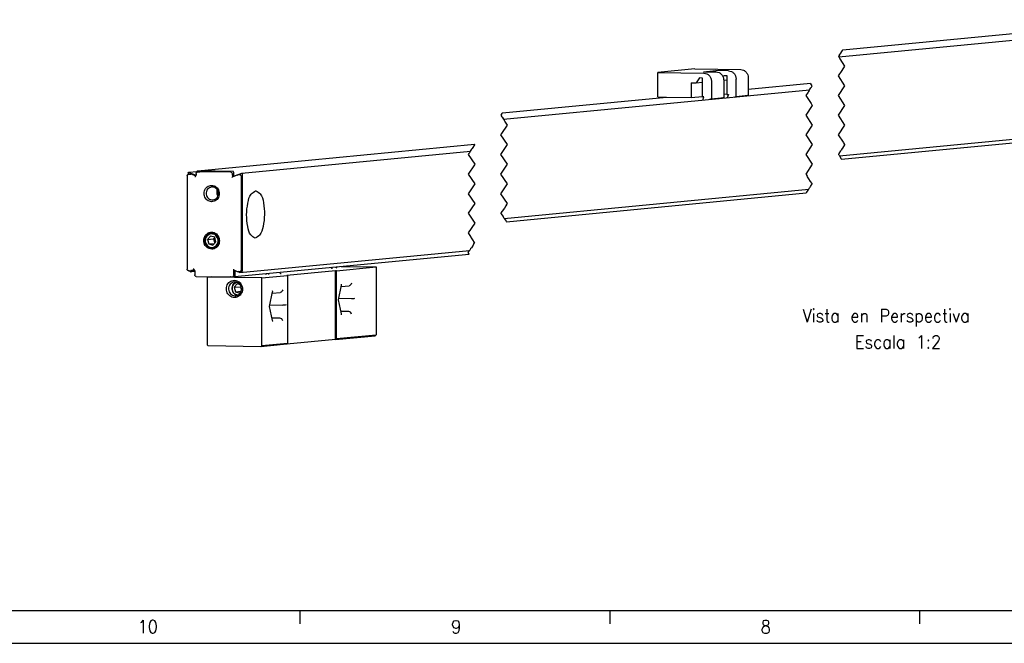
# Model space of a CAD drawing. Header units: inches. Extents: x -1131 to 977, y -1236 to -816.
# Tile 2 of 11: x -1013 to -862, y -1236 to -1141. Entities that reach past the tile are written whole.
import ezdxf

# ---------------------------------------------------------------- set-up
doc = ezdxf.new("R2010")
doc.units = ezdxf.units.IN
doc.linetypes.add('DOT_CENTER', pattern=[14, 12, -1, 0, -1])
doc.layers.add('1', color=7, linetype='Continuous')
doc.styles.add('CONVERTER_11', font='txt.shx', dxfattribs={"width": 0.9})

# ---------------------------------------------------------------- blocks, each defined once
blk = doc.blocks.new('CABEZA_S__5', base_point=(-1968.03, -2381.33))
at = {"color": 7, "linetype": 'Continuous'}
for p, q in [((-1950.12, -2359.14), (-1950.21, -2359.14)), ((-1928.79, -2358.05), (-1943.62, -2359.48)), ((-1928.79, -2379.14), (-1928.79, -2358.05)), ((-1928.45, -2358.05), (-1928.79, -2358.05)), ((-1928.45, -2358.05), (-1916.36, -2356.89)), ((-1928.45, -2378.83), (-1928.45, -2358.05)), ((-1927, -2356.72), (-1916.36, -2356.89)), ((-1916.36, -2356.89), (-1916.36, -2377.67)), ((-1966.86, -2359.88), (-1968.03, -2359.99)), ((-1968.03, -2359.99), (-1968.03, -2380.77)), ((-1951.36, -2360.26), (-1968.03, -2359.99)), ((-1958.83, -2362.11), (-1959.75, -2363.14)), ((-1957.89, -2362.37), (-1958.83, -2362.11)), ((-1951.36, -2360.26), (-1943.41, -2359.49)), ((-1951.36, -2381.04), (-1951.36, -2360.26)), ((-1943.62, -2359.48), (-1943.41, -2359.49)), ((-1943.41, -2359.49), (-1943.41, -2380.27)), ((-1959.75, -2363.14), (-1957.87, -2362.96)), ((-1959.75, -2363.14), (-1959.38, -2364.53)), ((-1959.38, -2364.53), (-1957.63, -2364.36)), ((-1959.38, -2364.53), (-1958.08, -2364.89)), ((-1958.08, -2364.89), (-1957.65, -2364.42)), ((-1957.69, -2362.75), (-1957.87, -2362.96)), ((-1957.87, -2362.96), (-1957.56, -2364.1)), ((-1948.96, -2369.01), (-1948, -2364.53)), ((-1948.08, -2364.91), (-1945.71, -2364.68)), ((-1927.88, -2366.98), (-1926.93, -2362.51)), ((-1927.01, -2362.88), (-1924.63, -2362.66)), ((-1959.51, -2365.75), (-1959.3, -2365.74)), ((-1926.93, -2371.26), (-1927.88, -2366.98)), ((-1927.77, -2366.46), (-1923.85, -2366.52)), ((-1948.01, -2373.29), (-1948.96, -2369.01)), ((-1948.84, -2368.49), (-1944.92, -2368.55)), ((-1924.7, -2370.55), (-1927.1, -2370.51)), ((-1945.78, -2372.58), (-1948.17, -2372.54)), ((-1943.41, -2380.27), (-1951.36, -2381.04)), ((-1928.79, -2379.14), (-1943.62, -2380.56)), ((-1943.62, -2380.56), (-1943.41, -2380.27)), ((-1928.79, -2379.14), (-1916.63, -2377.97)), ((-1928.45, -2378.83), (-1928.79, -2379.14)), ((-1928.45, -2378.83), (-1916.36, -2377.67)), ((-1916.63, -2377.97), (-1916.36, -2377.67)), ((-1967.76, -2381.08), (-1968.03, -2380.77)), ((-1951.64, -2381.33), (-1967.76, -2381.08)), ((-1943.62, -2380.56), (-1951.64, -2381.33)), ((-1951.36, -2381.04), (-1951.64, -2381.33))]:
    blk.add_line(p, q, dxfattribs=at)
for centre, radius, start, end in [((-1950.2, -2358.66), 0.484, 279.2182, 328.5648), ((-1928.33, -2356.67), 0.493, 223.8908, 262.025), ((-1927.63, -2362.36), 0.716, 348.6219, 13.171), ((-1948.7, -2364.39), 0.716, 348.6219, 13.171), ((-1927.7, -2371.42), 0.782, 347.3821, 11.9308), ((-1948.77, -2373.45), 0.782, 347.3821, 11.9308)]:
    blk.add_arc(centre, radius, start, end, dxfattribs=at)
for points, knots in [([(-1949.04, -2359.16), (-1949.12, -2359.14), (-1949.29, -2359.1), (-1949.38, -2358.95), (-1949.42, -2358.88)], [0, 0, 0, 0, 0.2401853, 0.4934359, 0.4934359, 0.4934359, 0.4934359]), ([(-1945.85, -2358.53), (-1945.81, -2358.64), (-1945.73, -2358.86), (-1945.52, -2358.91), (-1945.41, -2358.94)], [0, 0, 0, 0, 0.3264096, 0.6344592, 0.6344592, 0.6344592, 0.6344592]), ([(-1929.68, -2357.43), (-1929.8, -2357.4), (-1930.03, -2357.35), (-1930.11, -2357.13), (-1930.16, -2357.02)], [0, 0, 0, 0, 0.3276622, 0.6588236, 0.6588236, 0.6588236, 0.6588236]), ([(-1928.77, -2356.89), (-1928.76, -2356.91), (-1928.73, -2356.96), (-1928.7, -2356.99), (-1928.68, -2357.01)], [0, 0, 0, 0, 0.076137, 0.1518703, 0.1518703, 0.1518703, 0.1518703]), ([(-1928.39, -2357.16), (-1928.38, -2357.16), (-1928.36, -2357.17), (-1928.34, -2357.17), (-1928.33, -2357.17)], [0, 0, 0, 0, 0.03254607, 0.06514671, 0.06514671, 0.06514671, 0.06514671]), ([(-1959.7, -2360.97), (-1960.21, -2361.07), (-1961.27, -2361.28), (-1962.19, -2362.75), (-1962.19, -2364.43), (-1961.27, -2365.86), (-1959.7, -2366.46), (-1958.12, -2365.91), (-1957.2, -2364.5), (-1957.2, -2362.82), (-1958.12, -2361.33), (-1959.18, -2361.09), (-1959.7, -2360.97)], [0, 0, 0, 0, 1.521696, 3.106293, 4.742791, 6.3509, 7.887743, 9.409431, 10.994047, 12.630541, 14.238634, 15.775491, 15.775491, 15.775491, 15.775491]), ([(-1959.71, -2361.46), (-1960.2, -2361.64), (-1961.21, -2362.02), (-1961.68, -2363.69), (-1961.05, -2365.32), (-1960.01, -2365.61), (-1959.51, -2365.75)], [0, 0, 0, 0, 1.492351, 3.066108, 4.648061, 6.149945, 6.149945, 6.149945, 6.149945]), ([(-1959.17, -2361.49), (-1959.54, -2361.74), (-1960.29, -2362.26), (-1960.55, -2363.7), (-1960.02, -2365.07), (-1959.18, -2365.43), (-1958.77, -2365.61)], [0, 0, 0, 0, 1.288472, 2.66092, 4.033369, 5.32184, 5.32184, 5.32184, 5.32184]), ([(-1958.7, -2365.58), (-1959.06, -2365.45), (-1959.81, -2365.18), (-1960.49, -2363.98), (-1960.4, -2362.39), (-1959.52, -2361.8), (-1959.09, -2361.51)], [0, 0, 0, 0, 1.121514, 2.321287, 3.878046, 5.356092, 5.356092, 5.356092, 5.356092]), ([(-1959.3, -2365.74), (-1958.79, -2365.55), (-1957.75, -2365.15), (-1957.33, -2363.39), (-1958.08, -2361.75), (-1959.18, -2361.56), (-1959.71, -2361.46)], [0, 0, 0, 0, 1.541754, 3.169798, 4.797842, 6.339595, 6.339595, 6.339595, 6.339595]), ([(-1923.85, -2361.9), (-1923.92, -2362.1), (-1924.07, -2362.47), (-1924.45, -2362.59), (-1924.63, -2362.66)], [0, 0, 0, 0, 0.585107, 1.137951, 1.137951, 1.137951, 1.137951]), ([(-1944.92, -2363.93), (-1945, -2364.12), (-1945.14, -2364.5), (-1945.52, -2364.62), (-1945.71, -2364.68)], [0, 0, 0, 0, 0.585107, 1.137951, 1.137951, 1.137951, 1.137951]), ([(-1927.95, -2367), (-1927.94, -2366.99), (-1927.91, -2366.99), (-1927.89, -2366.98), (-1927.88, -2366.98)], [0, 0, 0, 0, 0.04196588, 0.07409619, 0.07409619, 0.07409619, 0.07409619]), ([(-1923.85, -2366.52), (-1923.65, -2366.52), (-1923.31, -2366.53), (-1922.97, -2366.51), (-1922.83, -2366.5)], [0, 0, 0, 0, 0.586752, 1.0212, 1.0212, 1.0212, 1.0212]), ([(-1949.03, -2369.02), (-1949.01, -2369.02), (-1948.99, -2369.02), (-1948.97, -2369.01), (-1948.96, -2369.01)], [0, 0, 0, 0, 0.04196588, 0.07409619, 0.07409619, 0.07409619, 0.07409619]), ([(-1943.9, -2368.53), (-1944.05, -2368.54), (-1944.39, -2368.56), (-1944.73, -2368.55), (-1944.92, -2368.55)], [0, 0, 0, 0, 0.434449, 1.0212, 1.0212, 1.0212, 1.0212]), ([(-1923.85, -2371.3), (-1923.93, -2371.1), (-1924.1, -2370.71), (-1924.51, -2370.6), (-1924.7, -2370.55)], [0, 0, 0, 0, 0.611635, 1.19487, 1.19487, 1.19487, 1.19487]), ([(-1944.92, -2373.33), (-1945.01, -2373.13), (-1945.17, -2372.74), (-1945.58, -2372.63), (-1945.78, -2372.58)], [0, 0, 0, 0, 0.611635, 1.19487, 1.19487, 1.19487, 1.19487])]:
    blk.add_open_spline(points, degree=3, knots=knots, dxfattribs=at)
blk = doc.blocks.new('SOPORTE_INTERMEDIO_S__6', base_point=(-1830.12, -2305.89))
at = {"color": 7, "linetype": 'Continuous'}
for p, q in [((-1818.83, -2296.32), (-1830.12, -2297.41)), ((-1830.12, -2304.9), (-1830.12, -2297.41)), ((-1830.12, -2297.41), (-1816.04, -2297.63)), ((-1818.83, -2296.32), (-1804.75, -2296.55)), ((-1816.17, -2297.21), (-1812.41, -2296.85)), ((-1816.17, -2297.21), (-1812.28, -2297.27)), ((-1812.41, -2297.27), (-1812.41, -2296.85)), ((-1808.52, -2296.91), (-1812.41, -2296.85)), ((-1810.16, -2298.79), (-1809.91, -2298.39)), ((-1809.91, -2298.39), (-1808.98, -2298.4)), ((-1808.98, -2298.4), (-1808.98, -2304.2)), ((-1819.93, -2300.57), (-1819.93, -2305.07)), ((-1819.93, -2300.57), (-1818.36, -2300.6)), ((-1817.43, -2299.11), (-1818.36, -2300.6)), ((-1818.36, -2300.6), (-1816.51, -2300.42)), ((-1816.51, -2299.13), (-1817.43, -2299.11)), ((-1816.51, -2304.92), (-1816.51, -2299.13)), ((-1813.73, -2300.17), (-1813.73, -2305.47)), ((-1809.96, -2299.79), (-1808.98, -2299.69)), ((-1809.96, -2299.81), (-1809.96, -2305.11)), ((-1806.2, -2304.75), (-1806.2, -2299.44)), ((-1802.44, -2299.08), (-1802.44, -2304.39)), ((-1830.12, -2304.9), (-1827.45, -2304.95)), ((-1827.45, -2304.95), (-1819.93, -2305.07)), ((-1819.93, -2305.07), (-1816.51, -2304.74)), ((-1816.07, -2304.93), (-1816.51, -2304.92)), ((-1816.39, -2305.89), (-1816.04, -2304.93)), ((-1816.04, -2304.93), (-1816.07, -2304.93)), ((-1809.96, -2304.11), (-1808.98, -2304.01)), ((-1808.98, -2304.2), (-1808.54, -2304.2)), ((-1808.52, -2304.2), (-1808.87, -2305.17)), ((-1808.54, -2304.2), (-1808.52, -2304.2)), ((-1806.78, -2304.97), (-1806.2, -2304.75)), ((-1806.2, -2304.75), (-1802.44, -2304.39)), ((-1802.44, -2304.39), (-1803.02, -2304.61)), ((-1813.73, -2305.47), (-1814.31, -2305.69)), ((-1813.73, -2305.47), (-1809.96, -2305.11)), ((-1809.96, -2305.11), (-1810.55, -2305.33))]:
    blk.add_line(p, q, dxfattribs=at)
for points in [[(-1816.04, -2297.63), (-1815.74, -2297.68), (-1815.12, -2297.77), (-1814.36, -2298.36), (-1813.83, -2299.19), (-1813.76, -2299.84), (-1813.73, -2300.17)], [(-1812.28, -2297.27), (-1811.97, -2297.32), (-1811.36, -2297.4), (-1810.59, -2298), (-1810.07, -2298.83), (-1810, -2299.48), (-1809.96, -2299.81)], [(-1808.52, -2296.91), (-1808.21, -2296.95), (-1807.59, -2297.04), (-1806.83, -2297.64), (-1806.3, -2298.47), (-1806.23, -2299.12), (-1806.2, -2299.44)], [(-1804.75, -2296.55), (-1804.45, -2296.59), (-1803.83, -2296.68), (-1803.07, -2297.28), (-1802.54, -2298.11), (-1802.47, -2298.76), (-1802.44, -2299.08)]]:
    blk.add_open_spline(points, degree=3, knots=[0, 0, 0, 0, 0.909594, 1.842841, 2.802991, 3.777843, 3.777843, 3.777843, 3.777843], dxfattribs=at)
blk = doc.blocks.new('PERFIL_S__7', base_point=(-1974.17, -2359.97))
at = {"color": 7, "linetype": 'Continuous'}
for p, q in [((-1774.77, -2292.65), (-1664.18, -2282)), ((-1773.55, -2290.52), (-1677.7, -2281.29)), ((-1802.44, -2302.54), (-1783.4, -2300.71)), ((-1877.69, -2309.78), (-1827.45, -2304.95)), ((-1877.33, -2311.76), (-1783.7, -2302.75)), ((-1774.56, -2322.96), (-1664.8, -2312.39)), ((-1773.88, -2323.98), (-1666.49, -2313.65)), ((-1970.9, -2327.51), (-1886.26, -2319.37)), ((-1957.39, -2328.22), (-1887.5, -2321.5)), ((-1974.17, -2329.06), (-1974.17, -2357.57)), ((-1973.87, -2328.16), (-1973.87, -2328.6)), ((-1973.74, -2328.57), (-1973.08, -2328.5)), ((-1973.7, -2327.96), (-1971.09, -2327.71)), ((-1973.7, -2327.96), (-1973.62, -2327.98)), ((-1973.62, -2327.98), (-1971.4, -2328.88)), ((-1971.51, -2329.1), (-1972.87, -2328.53)), ((-1971.39, -2328.33), (-1971.39, -2328.77)), ((-1971.09, -2327.87), (-1971.09, -2327.71)), ((-1970.96, -2327.84), (-1970.3, -2327.78)), ((-1970.92, -2327.52), (-1970.9, -2327.51)), ((-1960.16, -2327.69), (-1970.9, -2327.51)), ((-1970.3, -2327.78), (-1970.25, -2327.77)), ((-1960.8, -2327.92), (-1970.25, -2327.77)), ((-1958.85, -2328.83), (-1960.39, -2329.41)), ((-1960.34, -2328.87), (-1960.34, -2328.43)), ((-1959.97, -2327.89), (-1959.97, -2328.9)), ((-1959.72, -2329.09), (-1957.44, -2328.23)), ((-1958.85, -2328.83), (-1958.73, -2328.8)), ((-1958.07, -2328.74), (-1958.73, -2328.8)), ((-1957.44, -2328.23), (-1957.39, -2328.22)), ((-1957.19, -2358.01), (-1957.19, -2328.43)), ((-1960.49, -2329.44), (-1960.39, -2329.41)), ((-1959.72, -2329.09), (-1959.77, -2329.1)), ((-1957.56, -2357.75), (-1957.56, -2329.25)), ((-1953.24, -2333.6), (-1953.12, -2333.59)), ((-1877.12, -2342.07), (-1783.93, -2333.1)), ((-1876.44, -2343.09), (-1784.71, -2334.26)), ((-1967.03, -2347.46), (-1967.96, -2348.49)), ((-1967.96, -2348.49), (-1966.07, -2348.31)), ((-1967.96, -2348.49), (-1967.58, -2349.88)), ((-1967.58, -2349.88), (-1965.8, -2349.71)), ((-1967.58, -2349.88), (-1966.28, -2350.24)), ((-1965.73, -2347.83), (-1967.03, -2347.46)), ((-1966.28, -2350.24), (-1965.36, -2349.22)), ((-1965.71, -2347.9), (-1966.07, -2348.31)), ((-1966.07, -2348.31), (-1965.72, -2349.62)), ((-1965.36, -2349.22), (-1965.73, -2347.83)), ((-1959.71, -2359.87), (-1887.87, -2352.95)), ((-1958.02, -2358.61), (-1887.74, -2351.85)), ((-1973.64, -2358.07), (-1972.99, -2358.01)), ((-1973.11, -2358.35), (-1973.55, -2358.06)), ((-1971.86, -2358.26), (-1973, -2358.37)), ((-1973, -2358.37), (-1972.94, -2358.36)), ((-1972.86, -2357.98), (-1972.99, -2358.01)), ((-1971.91, -2357.86), (-1972.94, -2358.36)), ((-1972.86, -2357.98), (-1972.07, -2357.65)), ((-1971.86, -2358.08), (-1971.86, -2359.3)), ((-1959.92, -2357.8), (-1958.87, -2358.27)), ((-1959.88, -2359.42), (-1959.88, -2358.19)), ((-1959.55, -2358.17), (-1959.55, -2359.67)), ((-1958.12, -2358.59), (-1958.66, -2358.31)), ((-1958.64, -2358.31), (-1957.98, -2358.25)), ((-1958.02, -2358.61), (-1958.12, -2358.59)), ((-1957.95, -2358.59), (-1958.02, -2358.61)), ((-1957.28, -2358.18), (-1957.95, -2358.59)), ((-1971.38, -2359.81), (-1961, -2359.97)), ((-1960.95, -2359.97), (-1961, -2359.97)), ((-1960.95, -2359.97), (-1960.29, -2359.91)), ((-1959.73, -2359.87), (-1960.14, -2359.86)), ((-1959.71, -2359.87), (-1959.73, -2359.87))]:
    blk.add_line(p, q, dxfattribs=at)
at = {"color": 2, "linetype": 'DOT_CENTER'}
for p, q in [((-1774.56, -2292.04), (-1774.87, -2292.5)), ((-1774.87, -2292.5), (-1774.77, -2292.65)), ((-1774.77, -2292.65), (-1774.63, -2292.86)), ((-1774.63, -2292.86), (-1774.5, -2293.05)), ((-1774.53, -2291.99), (-1774.56, -2292.04)), ((-1774.53, -2291.99), (-1774.51, -2291.97)), ((-1774.41, -2291.81), (-1774.51, -2291.97)), ((-1773.69, -2290.74), (-1774.41, -2291.81)), ((-1773.69, -2290.74), (-1773.68, -2290.71)), ((-1773.68, -2290.71), (-1773.55, -2290.52)), ((-1774.36, -2293.26), (-1774.5, -2293.05)), ((-1772.87, -2295.5), (-1774.36, -2293.26)), ((-1773.74, -2296.8), (-1772.87, -2295.5)), ((-1774.87, -2298.5), (-1773.74, -2296.8)), ((-1772.87, -2301.5), (-1774.87, -2298.5)), ((-1783.4, -2300.71), (-1783.28, -2300.88)), ((-1783.28, -2300.88), (-1783.27, -2300.9)), ((-1782.87, -2301.5), (-1783.27, -2300.9)), ((-1783.23, -2302.05), (-1783.13, -2301.89)), ((-1783.13, -2301.89), (-1782.87, -2301.5)), ((-1774.87, -2304.5), (-1772.87, -2301.5)), ((-1784.16, -2303.44), (-1784.87, -2304.5)), ((-1784.87, -2304.5), (-1783.23, -2306.96)), ((-1784.01, -2303.21), (-1784.16, -2303.44)), ((-1783.86, -2302.98), (-1784.01, -2303.21)), ((-1783.86, -2302.98), (-1783.7, -2302.75)), ((-1783.7, -2302.75), (-1783.28, -2302.12)), ((-1783.28, -2302.12), (-1783.25, -2302.07)), ((-1783.25, -2302.07), (-1783.23, -2302.05)), ((-1772.87, -2307.5), (-1774.87, -2304.5)), ((-1782.87, -2307.5), (-1784.87, -2310.5)), ((-1783.23, -2306.96), (-1782.87, -2307.5)), ((-1774.87, -2310.5), (-1772.87, -2307.5)), ((-1877.84, -2310), (-1878.17, -2310.5)), ((-1878.17, -2310.5), (-1877.84, -2311)), ((-1877.84, -2310), (-1877.82, -2309.98)), ((-1877.84, -2311), (-1877.74, -2311.14)), ((-1877.82, -2309.98), (-1877.69, -2309.78)), ((-1784.87, -2310.5), (-1782.87, -2313.5)), ((-1772.87, -2313.5), (-1774.87, -2310.5)), ((-1877.88, -2316.07), (-1876.17, -2313.5)), ((-1877.74, -2311.14), (-1877.73, -2311.16)), ((-1877.73, -2311.16), (-1877.7, -2311.21)), ((-1877.7, -2311.21), (-1877.33, -2311.76)), ((-1877.33, -2311.76), (-1877.19, -2311.97)), ((-1877.06, -2312.16), (-1877.19, -2311.97)), ((-1876.92, -2312.37), (-1877.06, -2312.16)), ((-1876.17, -2313.5), (-1876.92, -2312.37)), ((-1782.87, -2313.5), (-1784.87, -2316.5)), ((-1774.87, -2316.5), (-1772.87, -2313.5)), ((-1878.17, -2316.5), (-1877.88, -2316.07)), ((-1876.17, -2319.5), (-1878.17, -2316.5)), ((-1784.87, -2316.5), (-1782.87, -2319.5)), ((-1773.35, -2318.78), (-1774.87, -2316.5)), ((-1886.21, -2319.56), (-1886.93, -2320.64)), ((-1886.26, -2319.37), (-1886.17, -2319.5)), ((-1886.2, -2319.54), (-1886.21, -2319.56)), ((-1886.17, -2319.5), (-1886.2, -2319.54)), ((-1878.17, -2322.5), (-1876.17, -2319.5)), ((-1782.87, -2319.5), (-1784.87, -2322.5)), ((-1773.57, -2320.56), (-1772.94, -2319.61)), ((-1773.21, -2318.99), (-1773.35, -2318.78)), ((-1772.87, -2319.5), (-1773.21, -2318.99)), ((-1772.94, -2319.61), (-1772.87, -2319.5)), ((-1887.97, -2322.19), (-1888.17, -2322.5)), ((-1888.17, -2322.5), (-1886.17, -2325.5)), ((-1887.81, -2321.96), (-1887.97, -2322.19)), ((-1887.66, -2321.73), (-1887.81, -2321.96)), ((-1887.66, -2321.73), (-1887.5, -2321.5)), ((-1887.5, -2321.5), (-1887.09, -2320.87)), ((-1887.09, -2320.87), (-1887.05, -2320.82)), ((-1887.05, -2320.82), (-1887.03, -2320.79)), ((-1887.03, -2320.79), (-1886.93, -2320.64)), ((-1876.17, -2325.5), (-1878.17, -2322.5)), ((-1784.87, -2322.5), (-1782.87, -2325.5)), ((-1774.84, -2322.46), (-1774.87, -2322.5)), ((-1774.87, -2322.5), (-1774.79, -2322.62)), ((-1774.79, -2322.39), (-1774.84, -2322.46)), ((-1774.79, -2322.39), (-1774.66, -2322.19)), ((-1774.79, -2322.62), (-1774.77, -2322.65)), ((-1774.77, -2322.65), (-1774.69, -2322.76)), ((-1774.69, -2322.76), (-1774.58, -2322.93)), ((-1774.66, -2322.19), (-1774.12, -2321.37)), ((-1774.58, -2322.93), (-1774.58, -2322.94)), ((-1774.58, -2322.94), (-1774.56, -2322.96)), ((-1774.56, -2322.96), (-1773.99, -2323.81)), ((-1774.12, -2321.37), (-1774.01, -2321.22)), ((-1773.68, -2320.72), (-1774.01, -2321.22)), ((-1773.68, -2320.72), (-1773.57, -2320.56)), ((-1886.26, -2325.63), (-1888.17, -2328.5)), ((-1886.17, -2325.5), (-1886.26, -2325.63)), ((-1878.17, -2328.5), (-1876.17, -2325.5)), ((-1782.87, -2325.5), (-1784.87, -2328.5)), ((-1773.99, -2323.81), (-1773.88, -2323.98)), ((-1888.17, -2328.5), (-1886.17, -2331.5)), ((-1876.17, -2331.5), (-1878.17, -2328.5)), ((-1784.87, -2328.5), (-1784.48, -2329.09)), ((-1886.17, -2331.5), (-1888.17, -2334.5)), ((-1878.17, -2334.5), (-1876.17, -2331.5)), ((-1784.34, -2329.3), (-1784.48, -2329.09)), ((-1783.93, -2329.91), (-1784.34, -2329.3)), ((-1783.37, -2330.74), (-1783.93, -2329.91)), ((-1783.38, -2332.27), (-1782.87, -2331.5)), ((-1783.37, -2330.74), (-1783.28, -2330.88)), ((-1783.28, -2330.88), (-1783.27, -2330.89)), ((-1782.99, -2331.32), (-1783.27, -2330.89)), ((-1782.99, -2331.32), (-1782.9, -2331.46)), ((-1782.87, -2331.5), (-1782.9, -2331.46)), ((-1888.17, -2334.5), (-1886.17, -2337.5)), ((-1876.17, -2337.5), (-1878.17, -2334.5)), ((-1784.71, -2334.26), (-1784.58, -2334.07)), ((-1784.58, -2334.07), (-1783.93, -2333.1)), ((-1783.93, -2333.1), (-1783.92, -2333.08)), ((-1783.92, -2333.08), (-1783.91, -2333.07)), ((-1783.91, -2333.07), (-1783.79, -2332.88)), ((-1783.79, -2332.88), (-1783.7, -2332.75)), ((-1783.7, -2332.75), (-1783.68, -2332.71)), ((-1783.68, -2332.71), (-1783.56, -2332.54)), ((-1783.56, -2332.54), (-1783.51, -2332.47)), ((-1783.51, -2332.47), (-1783.38, -2332.27)), ((-1886.17, -2337.5), (-1888.17, -2340.5)), ((-1876.47, -2337.94), (-1876.62, -2338.18)), ((-1876.47, -2337.94), (-1876.17, -2337.5)), ((-1888.17, -2340.5), (-1886.17, -2343.5)), ((-1878.17, -2340.5), (-1878.16, -2340.48)), ((-1878.09, -2340.62), (-1878.17, -2340.5)), ((-1877.83, -2339.99), (-1878.16, -2340.48)), ((-1878.09, -2340.62), (-1877.61, -2341.34)), ((-1877.83, -2339.99), (-1877.82, -2339.98)), ((-1877.82, -2339.98), (-1877.72, -2339.82)), ((-1877.09, -2338.88), (-1877.72, -2339.82)), ((-1876.62, -2338.18), (-1877.09, -2338.88)), ((-1886.17, -2343.5), (-1888.17, -2346.5)), ((-1877.61, -2341.34), (-1877.5, -2341.51)), ((-1877.5, -2341.51), (-1877.45, -2341.58)), ((-1877.45, -2341.58), (-1877.35, -2341.73)), ((-1877.35, -2341.73), (-1877.33, -2341.76)), ((-1877.33, -2341.76), (-1877.25, -2341.87)), ((-1877.25, -2341.87), (-1877.14, -2342.04)), ((-1877.14, -2342.04), (-1877.14, -2342.05)), ((-1877.14, -2342.05), (-1877.12, -2342.07)), ((-1877.12, -2342.07), (-1876.55, -2342.92)), ((-1876.55, -2342.92), (-1876.44, -2343.09)), ((-1888.17, -2346.5), (-1887.34, -2347.75)), ((-1887.34, -2347.75), (-1887.2, -2347.96)), ((-1886.79, -2348.57), (-1887.2, -2347.96)), ((-1886.24, -2349.4), (-1886.79, -2348.57)), ((-1886.53, -2350.04), (-1886.64, -2350.2)), ((-1886.53, -2350.04), (-1886.2, -2349.54)), ((-1886.24, -2349.4), (-1886.17, -2349.5)), ((-1886.17, -2349.5), (-1886.2, -2349.54)), ((-1888.17, -2352.5), (-1887.74, -2351.85)), ((-1887.98, -2352.78), (-1888.17, -2352.5)), ((-1887.87, -2352.95), (-1887.98, -2352.78)), ((-1887.74, -2351.85), (-1887.72, -2351.83)), ((-1887.72, -2351.83), (-1887.71, -2351.82)), ((-1887.71, -2351.82), (-1887.59, -2351.63)), ((-1887.59, -2351.63), (-1887.5, -2351.5)), ((-1887.5, -2351.5), (-1887.48, -2351.46)), ((-1887.48, -2351.46), (-1887.36, -2351.29)), ((-1887.36, -2351.29), (-1887.31, -2351.21)), ((-1887.19, -2351.02), (-1887.31, -2351.21)), ((-1886.64, -2350.2), (-1887.19, -2351.02))]:
    blk.add_line(p, q, dxfattribs=at)
at = {"color": 7, "linetype": 'Continuous'}
for centre, radius, start, end in [((-1973.04, -2328.94), 0.436, 67.5278, 95.3852), ((-1973.01, -2358.2), 0.177, 237.1625, 275.2223), ((-1960.08, -2358.17), 0.405, 65.6838, 95.2807), ((-1958.68, -2357.84), 0.468, 245.8387, 275.4352), ((-1957.39, -2358.01), 0.199, 302.2501, 1.0205), ((-1960.33, -2359.47), 0.433, 275.5495, 296.9128)]:
    blk.add_arc(centre, radius, start, end, dxfattribs=at)
for points, knots in [([(-1974.17, -2329.06), (-1974.17, -2329), (-1974.16, -2328.89), (-1974.06, -2328.73), (-1973.92, -2328.61), (-1973.8, -2328.58), (-1973.74, -2328.57)], [0, 0, 0, 0, 0.1745098, 0.3473625, 0.5330901, 0.71697, 0.71697, 0.71697, 0.71697]), ([(-1973.87, -2328.16), (-1973.86, -2328.11), (-1973.84, -2328.01), (-1973.75, -2327.98), (-1973.7, -2327.96)], [0, 0, 0, 0, 0.1413197, 0.2755329, 0.2755329, 0.2755329, 0.2755329]), ([(-1971.79, -2329.26), (-1971.74, -2329.25), (-1971.63, -2329.22), (-1971.5, -2329.11), (-1971.41, -2328.95), (-1971.4, -2328.83), (-1971.39, -2328.77)], [0, 0, 0, 0, 0.1615124, 0.3276124, 0.5031092, 0.684518, 0.684518, 0.684518, 0.684518]), ([(-1971.39, -2328.33), (-1971.39, -2328.28), (-1971.38, -2328.16), (-1971.28, -2328), (-1971.14, -2327.88), (-1971.02, -2327.85), (-1970.96, -2327.84)], [0, 0, 0, 0, 0.1745098, 0.3473625, 0.5330901, 0.71697, 0.71697, 0.71697, 0.71697]), ([(-1971.09, -2327.71), (-1971.08, -2327.66), (-1971.06, -2327.56), (-1970.97, -2327.53), (-1970.92, -2327.52)], [0, 0, 0, 0, 0.1413197, 0.2755329, 0.2755329, 0.2755329, 0.2755329]), ([(-1960.8, -2327.92), (-1960.68, -2327.96), (-1960.42, -2328.03), (-1960.37, -2328.3), (-1960.34, -2328.43)], [0, 0, 0, 0, 0.3608842, 0.7412971, 0.7412971, 0.7412971, 0.7412971]), ([(-1960.34, -2328.87), (-1960.33, -2328.96), (-1960.31, -2329.14), (-1960.17, -2329.25), (-1960.11, -2329.31)], [0, 0, 0, 0, 0.2646824, 0.5132886, 0.5132886, 0.5132886, 0.5132886]), ([(-1959.97, -2327.89), (-1959.98, -2327.83), (-1960, -2327.73), (-1960.11, -2327.7), (-1960.16, -2327.69)], [0, 0, 0, 0, 0.1521652, 0.2965188, 0.2965188, 0.2965188, 0.2965188]), ([(-1959.77, -2329.1), (-1959.82, -2329.09), (-1959.93, -2329.07), (-1959.96, -2328.96), (-1959.97, -2328.9)], [0, 0, 0, 0, 0.1525637, 0.3140107, 0.3140107, 0.3140107, 0.3140107]), ([(-1957.56, -2329.25), (-1957.59, -2329.1), (-1957.65, -2328.82), (-1957.94, -2328.77), (-1958.07, -2328.74)], [0, 0, 0, 0, 0.4036175, 0.7850267, 0.7850267, 0.7850267, 0.7850267]), ([(-1957.39, -2328.22), (-1957.34, -2328.23), (-1957.23, -2328.26), (-1957.2, -2328.37), (-1957.19, -2328.43)], [0, 0, 0, 0, 0.1525637, 0.3140107, 0.3140107, 0.3140107, 0.3140107]), ([(-1964.34, -2334.49), (-1964.43, -2333.97), (-1964.6, -2332.95), (-1965.87, -2331.93), (-1967.44, -2331.9), (-1968.68, -2332.89), (-1969.12, -2334.42), (-1968.68, -2335.96), (-1967.45, -2336.97), (-1965.89, -2337), (-1964.6, -2336.02), (-1964.43, -2335.01), (-1964.34, -2334.49)], [0, 0, 0, 0, 1.54021, 3.022894, 4.454525, 5.914505, 7.441271, 8.981488, 10.464155, 11.895789, 13.355785, 14.882539, 14.882539, 14.882539, 14.882539]), ([(-1966.66, -2332.44), (-1967.13, -2332.62), (-1968.1, -2333), (-1968.5, -2334.63), (-1967.8, -2336.16), (-1966.78, -2336.34), (-1966.28, -2336.43)], [0, 0, 0, 0, 1.434189, 2.948649, 4.463108, 5.897298, 5.897298, 5.897298, 5.897298]), ([(-1964.62, -2334.46), (-1964.65, -2334.19), (-1964.71, -2333.63), (-1965.19, -2332.94), (-1965.87, -2332.47), (-1966.4, -2332.45), (-1966.66, -2332.44)], [0, 0, 0, 0, 0.830433, 1.646505, 2.43774, 3.209908, 3.209908, 3.209908, 3.209908]), ([(-1966.28, -2336.43), (-1965.82, -2336.27), (-1964.89, -2335.94), (-1964.71, -2334.97), (-1964.62, -2334.46)], [0, 0, 0, 0, 1.342132, 2.755329, 2.755329, 2.755329, 2.755329]), ([(-1964.97, -2333.29), (-1965.02, -2333.45), (-1965.13, -2333.78), (-1965.13, -2334.31), (-1965.03, -2334.82), (-1964.86, -2335.12), (-1964.77, -2335.27)], [0, 0, 0, 0, 0.504521, 1.031047, 1.55765, 2.062244, 2.062244, 2.062244, 2.062244]), ([(-1953.35, -2348.09), (-1953.84, -2347.81), (-1955.16, -2347.04), (-1955.74, -2344.2), (-1956.11, -2340.94), (-1955.69, -2337.65), (-1955.05, -2334.78), (-1953.73, -2333.92), (-1953.24, -2333.6)], [0, 0, 0, 0, 1.645676, 4.421188, 8.001828, 11.616572, 14.480183, 16.204049, 16.204049, 16.204049, 16.204049]), ([(-1953.12, -2333.59), (-1952.63, -2333.89), (-1951.29, -2334.68), (-1950.72, -2337.58), (-1950.37, -2340.89), (-1950.83, -2344.18), (-1951.49, -2347.06), (-1952.85, -2347.81), (-1953.35, -2348.09)], [0, 0, 0, 0, 1.673905, 4.508937, 8.15229, 11.795642, 14.630674, 16.304579, 16.304579, 16.304579, 16.304579]), ([(-1964.25, -2348.89), (-1964.34, -2348.35), (-1964.52, -2347.29), (-1965.84, -2346.23), (-1967.47, -2346.2), (-1968.76, -2347.22), (-1969.22, -2348.82), (-1968.76, -2350.42), (-1967.48, -2351.47), (-1965.85, -2351.5), (-1964.51, -2350.48), (-1964.34, -2349.43), (-1964.25, -2348.89)], [0, 0, 0, 0, 1.601818, 3.14381, 4.632706, 6.151085, 7.738922, 9.340748, 10.882721, 12.37162, 13.890016, 15.47784, 15.47784, 15.47784, 15.47784]), ([(-1964.39, -2348.88), (-1964.47, -2348.39), (-1964.63, -2347.43), (-1965.83, -2346.48), (-1967.3, -2346.45), (-1968.47, -2347.37), (-1968.88, -2348.81), (-1968.46, -2350.26), (-1967.31, -2351.21), (-1965.84, -2351.24), (-1964.63, -2350.32), (-1964.47, -2349.36), (-1964.39, -2348.88)], [0, 0, 0, 0, 1.447797, 2.841521, 4.187253, 5.559634, 6.994795, 8.442599, 9.836306, 11.182042, 12.554438, 13.989586, 13.989586, 13.989586, 13.989586]), ([(-1967.2, -2346.83), (-1966.67, -2346.82), (-1965.59, -2346.79), (-1964.59, -2348.28), (-1964.75, -2349.95), (-1966.03, -2351.1), (-1967.74, -2350.85), (-1968.72, -2349.46), (-1968.59, -2347.68), (-1967.65, -2347.11), (-1967.2, -2346.83)], [0, 0, 0, 0, 1.493392, 3.066477, 4.668411, 6.192161, 7.685553, 9.258638, 10.860572, 12.384323, 12.384323, 12.384323, 12.384323]), ([(-1973.64, -2358.07), (-1973.69, -2358.07), (-1973.76, -2358.07), (-1973.86, -2358.04), (-1973.95, -2358), (-1974.03, -2357.93), (-1974.1, -2357.85), (-1974.14, -2357.76), (-1974.17, -2357.67), (-1974.17, -2357.61), (-1974.17, -2357.57)], [0, 0, 0, 0, 0.131384, 0.2181901, 0.3194392, 0.4214728, 0.5388144, 0.6206055, 0.7018681, 0.8192144, 0.8192144, 0.8192144, 0.8192144]), ([(-1971.86, -2358.08), (-1971.86, -2358.05), (-1971.86, -2357.98), (-1971.89, -2357.88), (-1971.94, -2357.78), (-1972.02, -2357.68), (-1972.16, -2357.58), (-1972.29, -2357.58), (-1972.35, -2357.57)], [0, 0, 0, 0, 0.0859706, 0.2128744, 0.3157431, 0.4165003, 0.6075622, 0.7919739, 0.7919739, 0.7919739, 0.7919739]), ([(-1959.88, -2358.19), (-1959.87, -2358.13), (-1959.86, -2358.02), (-1959.8, -2357.92), (-1959.76, -2357.87)], [0, 0, 0, 0, 0.1788767, 0.3487874, 0.3487874, 0.3487874, 0.3487874]), ([(-1959.55, -2358.17), (-1959.54, -2358.13), (-1959.53, -2358.07), (-1959.49, -2358.03), (-1959.47, -2358)], [0, 0, 0, 0, 0.0962, 0.1869037, 0.1869037, 0.1869037, 0.1869037]), ([(-1957.56, -2357.75), (-1957.58, -2357.88), (-1957.63, -2358.12), (-1957.86, -2358.21), (-1957.98, -2358.25)], [0, 0, 0, 0, 0.3532991, 0.6888322, 0.6888322, 0.6888322, 0.6888322]), ([(-1971.38, -2359.81), (-1971.44, -2359.8), (-1971.58, -2359.78), (-1971.73, -2359.66), (-1971.84, -2359.49), (-1971.85, -2359.37), (-1971.86, -2359.3)], [0, 0, 0, 0, 0.1939495, 0.3904056, 0.5765988, 0.7640416, 0.7640416, 0.7640416, 0.7640416]), ([(-1959.88, -2359.42), (-1959.89, -2359.51), (-1959.92, -2359.7), (-1960.07, -2359.81), (-1960.14, -2359.86)], [0, 0, 0, 0, 0.2735168, 0.5365531, 0.5365531, 0.5365531, 0.5365531]), ([(-1959.55, -2359.67), (-1959.55, -2359.72), (-1959.57, -2359.82), (-1959.67, -2359.85), (-1959.71, -2359.87)], [0, 0, 0, 0, 0.1413197, 0.2755329, 0.2755329, 0.2755329, 0.2755329])]:
    blk.add_open_spline(points, degree=3, knots=knots, dxfattribs=at)
blk = doc.blocks.new('S_1140__8', base_point=(-1974.17, -2381.33))
for name, p in [('PERFIL_S__7', (-1974.17, -2359.97)), ('SOPORTE_INTERMEDIO_S__6', (-1830.12, -2305.89)), ('CABEZA_S__5', (-1968.03, -2381.33))]:
    blk.add_blockref(name, p)
blk = doc.blocks.new('Alzado2', base_point=(-1748, -2330))
blk.add_blockref('S_1140__8', (-1974.17, -2381.33))
at = {"layer": '1', "color": 2, "insert": (-1785.85, -2369.83), "char_height": 4, "attachment_point": 1, "line_spacing_factor": 1.20048, "style": 'CONVERTER_11'}
blk.add_mtext('Vista en Perspectiva\\P     Escala 1:2', dxfattribs=at)
blk = doc.blocks.new('Marco_a2', base_point=(-834, -1026))
at = {"layer": '1', "color": 7, "linetype": 'Continuous'}
blk.add_line((-1111, -1231), (-542, -1231), dxfattribs=at)
at = {"layer": '1', "color": 2, "linetype": 'Continuous'}
for p, q in [((-969.85, -1231), (-969.85, -1233)), ((-922.43, -1231), (-922.43, -1233)), ((-875.02, -1231), (-875.02, -1233)), ((-1131, -1236), (-537, -1236))]:
    blk.add_line(p, q, dxfattribs=at)
at = {"layer": '1', "color": 2, "char_height": 2, "attachment_point": 4, "line_spacing_factor": 1.20048, "style": 'CONVERTER_11'}
for s, insert in [('10', (-994.65, -1233.46)), ('9', (-946.69, -1233.49)), ('8', (-899.33, -1233.49))]:
    blk.add_mtext(s, dxfattribs=dict(at, insert=insert))
blk = doc.blocks.new('Top', base_point=(-834, -1026))
blk.add_blockref('Marco_a2', (-834, -1026))
blk = doc.blocks.new('_dummy_frame', base_point=(-1131, -1236))
blk.add_blockref('Top', (-834, -1026))

msp = doc.modelspace()

# ---------------------------------------------------------------- block references
at = {"xscale": 0.5, "yscale": 0.5, "zscale": 0.5}
msp.add_blockref('Alzado2', (-874, -1165), dxfattribs=at)
at = {"layer": '1'}
msp.add_blockref('_dummy_frame', (-1131, -1236), dxfattribs=at)

doc.saveas('drawing.dxf')
